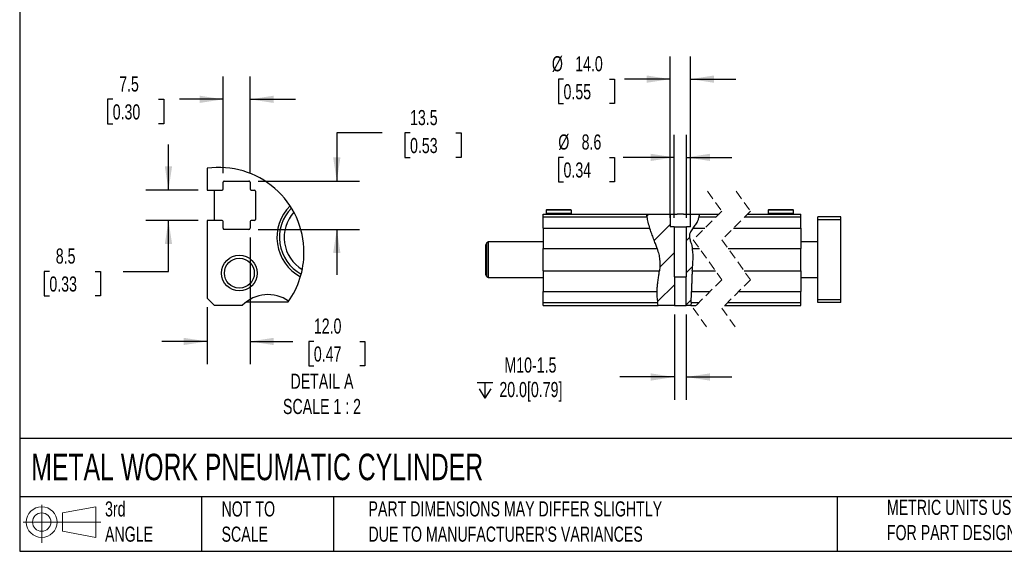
# Model space of a CAD drawing. Header units: millimetres. Extents: x 32 to 1365, y 32 to 1048.
# Tile 1 of 5: x 32 to 720, y 32 to 404. Entities that reach past the tile are written whole.
import ezdxf

# ---------------------------------------------------------------- set-up
doc = ezdxf.new("R2010")
doc.units = ezdxf.units.MM
doc.header["$LTSCALE"] = 5
doc.linetypes.add('SLD-Dashed', pattern=[1.905, 1.27, -0.635])
doc.linetypes.add('SLD-Solid', pattern=[0])
doc.layers.add('DIMENSIONS', color=140, linetype='SLD-Solid', lineweight=25)
doc.layers.add('TEXT', color=140, linetype='SLD-Solid', lineweight=25)
doc.layers.add('HATCH', color=6, linetype='SLD-Solid')
doc.layers.add('SLD-DEFPOINTS', color=7, linetype='Continuous')
doc.styles.add('SLDTEXTSTYLE0', font='TXT', dxfattribs={"width": 0.7})
doc.dimstyles.new('SLDDIMSTYLE0', dxfattribs={"dimtxt": 10.790039, "dimasz": 16.51, "dimexe": 0, "dimexo": 0.0625, "dimgap": 2.69751, "dimtad": 0, "dimtih": 1, "dimtoh": 1, "dimrnd": 1e-09, "dimzin": 4, "dimdsep": 46, "dimtxsty": 'SLDTEXTSTYLE0', "dimsah": 1, "dimcen": 0.09, "dimadec": 0, "dimazin": 1, "dimtfac": 1, "dimtmove": 0, "dimatfit": 0, "dimfxl": 0, "dimfrac": 2, "dimtolj": 1, "dimtzin": 12, "dimarcsym": 0})
doc.dimstyles.new('SLDDIMSTYLE4', dxfattribs={"dimtxt": 10.790039, "dimasz": 16.51, "dimexe": 0, "dimexo": 0.0625, "dimgap": 2.69751, "dimtad": 0, "dimtih": 1, "dimtoh": 1, "dimrnd": 1e-09, "dimzin": 12, "dimdsep": 46, "dimtxsty": 'SLDTEXTSTYLE0', "dimsah": 1, "dimcen": 0.09, "dimadec": 0, "dimazin": 3, "dimtfac": 1, "dimtmove": 0, "dimatfit": 0, "dimfxl": 0, "dimfrac": 2, "dimtolj": 1, "dimtzin": 12, "dimarcsym": 0})
doc.dimstyles.new('SLDDIMSTYLE6', dxfattribs={"dimtxt": 10.790039, "dimasz": 16.51, "dimexe": 0, "dimexo": 0.0625, "dimgap": 2.69751, "dimtad": 0, "dimtih": 1, "dimtoh": 1, "dimlfac": 0.4, "dimrnd": 1e-09, "dimzin": 12, "dimdsep": 46, "dimtxsty": 'SLDTEXTSTYLE0', "dimsah": 1, "dimcen": 0.09, "dimadec": 0, "dimazin": 3, "dimtfac": 1, "dimtmove": 0, "dimatfit": 0, "dimfxl": 0, "dimfrac": 2, "dimtolj": 1, "dimtzin": 12, "dimarcsym": 0})
doc.dimstyles.new('SLDDIMSTYLE7', dxfattribs={"dimtxt": 10.790039, "dimasz": 16.51, "dimexe": 0, "dimexo": 0.0625, "dimgap": 2.69751, "dimtad": 0, "dimtih": 1, "dimtoh": 1, "dimlfac": 0.4, "dimrnd": 1e-09, "dimzin": 4, "dimdsep": 46, "dimtxsty": 'SLDTEXTSTYLE0', "dimsah": 1, "dimcen": 0.09, "dimadec": 0, "dimazin": 1, "dimtfac": 1, "dimtmove": 0, "dimatfit": 0, "dimfxl": 0, "dimfrac": 2, "dimtolj": 1, "dimtzin": 12, "dimarcsym": 0})

# ---------------------------------------------------------------- blocks, each defined once
blk = doc.blocks.new('Block11')
at = {"color": 7, "linetype": 'SLD-Solid', "lineweight": 18}
for p, q in [((12.94, 26.55), (12.94, 0)), ((27.4, 20.84), (50.88, 25.16)), ((27.4, 7.98), (27.4, 20.84)), ((50.88, 25.16), (50.88, 3.66)), ((0, 14.41), (54.37, 14.41)), ((27.4, 7.98), (50.88, 3.66))]:
    blk.add_line(p, q, dxfattribs=at)
for radius in [10.75, 6.43]:
    blk.add_circle((12.94, 14.41), radius, dxfattribs=at)
blk = doc.blocks.new('Block12')
at = {"layer": 'SLD-DEFPOINTS'}
blk.add_blockref('Block11', (0, 0), dxfattribs=at)
blk = doc.blocks.new('SW_SYMBOL_HOLE_DEPTH')
at = {"layer": 'DIMENSIONS', "color": 0}
for p, q in [((0, 4375), (4000, 4375)), ((500, 2775), (2000, 375)), ((2000, 4375), (2000, 375)), ((3500, 2775), (2000, 375))]:
    blk.add_line(p, q, dxfattribs=at)
blk = doc.blocks.new('_D_24')
at = {"layer": 'DIMENSIONS'}
for p, q in [((489.43, 197.34), (489.43, 137.82)), ((497.8, 197.34), (497.8, 137.82)), ((489.43, 153.69), (451.43, 153.69)), ((497.8, 153.69), (529.55, 153.69))]:
    blk.add_line(p, q, dxfattribs=at)
for points in [[(489.43, 153.69), (472.92, 156.23), (472.92, 151.15)], [(497.8, 153.69), (514.31, 151.15), (514.31, 156.23)]]:
    blk.add_solid(points, dxfattribs=at)
at = {"layer": 'DIMENSIONS', "xscale": 0.002688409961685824, "yscale": 0.002688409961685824, "zscale": 0.002688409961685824}
blk.add_blockref('SW_SYMBOL_HOLE_DEPTH', (351.68, 137.97), dxfattribs=at)
at = {"layer": 'DIMENSIONS', "char_height": 10.583, "attachment_point": 1, "style": 'SLDTEXTSTYLE0'}
for s, insert in [('M10-1.5', (370.67, 167.34)), ('20.0[0.79]', (367.11, 150.19))]:
    blk.add_mtext(s, dxfattribs=dict(at, insert=insert))
blk = doc.blocks.new('_D_25')
at = {"layer": 'DIMENSIONS'}
for p, q in [((489.32, 265.04), (489.32, 323.17)), ((497.92, 265.04), (497.92, 323.17)), ((411.96, 307.3), (408.34, 307.3)), ((408.34, 307.3), (408.34, 290.15)), ((444.03, 307.3), (447.65, 307.3)), ((447.65, 307.3), (447.65, 290.15)), ((489.32, 307.3), (453.69, 307.3)), ((497.92, 307.3), (529.67, 307.3)), ((408.34, 290.15), (411.96, 290.15)), ((447.65, 290.15), (444.03, 290.15))]:
    blk.add_line(p, q, dxfattribs=at)
for points in [[(489.32, 307.3), (472.81, 309.84), (472.81, 304.76)], [(497.92, 307.3), (514.43, 304.76), (514.43, 309.84)]]:
    blk.add_solid(points, dxfattribs=at)
at = {"layer": 'DIMENSIONS', "char_height": 10.583, "attachment_point": 1, "style": 'SLDTEXTSTYLE0'}
for s, insert in [('%%c', (408.3, 323.36)), ('8.6', (424.6, 323.36)), ('0.34', (411.96, 303.79))]:
    blk.add_mtext(s, dxfattribs=dict(at, insert=insert))
blk = doc.blocks.new('_D_26')
at = {"layer": 'DIMENSIONS'}
for p, q in [((486.62, 265.04), (486.62, 377.92)), ((500.62, 265.04), (500.62, 377.92)), ((411.96, 362.05), (408.34, 362.05)), ((408.34, 362.05), (408.34, 344.9)), ((444.03, 362.05), (447.65, 362.05)), ((447.65, 362.05), (447.65, 344.9)), ((486.62, 362.05), (454.59, 362.05)), ((500.62, 362.05), (532.37, 362.05)), ((408.34, 344.9), (411.96, 344.9)), ((447.65, 344.9), (444.03, 344.9))]:
    blk.add_line(p, q, dxfattribs=at)
for points in [[(486.62, 362.05), (470.11, 364.59), (470.11, 359.51)], [(500.62, 362.05), (517.13, 359.51), (517.13, 364.59)]]:
    blk.add_solid(points, dxfattribs=at)
at = {"layer": 'DIMENSIONS', "char_height": 10.583, "attachment_point": 1, "style": 'SLDTEXTSTYLE0'}
for s, insert in [('%%c', (403.82, 378.1)), ('14.0', (420.11, 378.1)), ('0.55', (411.96, 358.54))]:
    blk.add_mtext(s, dxfattribs=dict(at, insert=insert))
blk = doc.blocks.new('SW_HATCH_0')
at = {"layer": 'HATCH', "color": 0}
for p, q in [((-27.82, 17.08), (-26.36, 18.55)), ((-22.48, -0.02), (-11.3, 11.15)), ((0, 0), (2.15, 2.15)), ((-18.67, -18.67), (-8.6, -8.6)), ((0, -22.45), (4.28, -18.17)), ((-20.29, -42.74), (-8.49, -30.94)), ((-0.11, -45.01), (3.36, -41.54))]:
    blk.add_line(p, q, dxfattribs=at)
blk = doc.blocks.new('_D_32')
at = {"layer": 'DIMENSIONS'}
for p, q in [((135.76, 284.47), (135.76, 316.22)), ((156.46, 284.47), (119.88, 284.47)), ((156.46, 263.22), (119.88, 263.22)), ((135.76, 227.53), (135.76, 263.22)), ((52.5, 227.53), (48.87, 227.53)), ((48.87, 227.53), (48.87, 210.38)), ((84.56, 227.53), (88.18, 227.53)), ((88.18, 227.53), (88.18, 210.38)), ((104.01, 227.53), (135.76, 227.53)), ((48.87, 210.38), (52.5, 210.38)), ((88.18, 210.38), (84.56, 210.38))]:
    blk.add_line(p, q, dxfattribs=at)
for points in [[(135.76, 284.47), (138.3, 300.98), (133.22, 300.98)], [(135.76, 263.22), (133.22, 246.71), (138.3, 246.71)]]:
    blk.add_solid(points, dxfattribs=at)
at = {"layer": 'DIMENSIONS', "char_height": 10.583, "attachment_point": 1, "style": 'SLDTEXTSTYLE0'}
for s, insert in [('8.5', (56.98, 243.59)), ('0.33', (52.5, 224.03))]:
    blk.add_mtext(s, dxfattribs=dict(at, insert=insert))
blk = doc.blocks.new('_D_33')
at = {"layer": 'DIMENSIONS'}
for p, q in [((174.06, 296.32), (174.06, 363.79)), ((192.81, 296.32), (192.81, 363.79)), ((96.78, 347.92), (93.16, 347.92)), ((93.16, 347.92), (93.16, 330.77)), ((128.84, 347.92), (132.47, 347.92)), ((132.47, 347.92), (132.47, 330.77)), ((174.06, 347.92), (143.46, 347.92)), ((192.81, 347.92), (224.56, 347.92)), ((93.16, 330.77), (96.78, 330.77)), ((132.47, 330.77), (128.84, 330.77))]:
    blk.add_line(p, q, dxfattribs=at)
for points in [[(174.06, 347.92), (157.55, 350.46), (157.55, 345.38)], [(192.81, 347.92), (209.32, 345.38), (209.32, 350.46)]]:
    blk.add_solid(points, dxfattribs=at)
at = {"layer": 'DIMENSIONS', "char_height": 10.583, "attachment_point": 1, "style": 'SLDTEXTSTYLE0'}
for s, insert in [('7.5', (101.27, 363.97)), ('0.30', (96.78, 344.41))]:
    blk.add_mtext(s, dxfattribs=dict(at, insert=insert))
blk = doc.blocks.new('_D_34')
at = {"layer": 'DIMENSIONS'}
for p, q in [((285.19, 324.39), (253.44, 324.39)), ((253.44, 324.39), (253.44, 290.72)), ((304.64, 324.39), (301.01, 324.39)), ((301.01, 324.39), (301.01, 307.24)), ((336.7, 324.39), (340.32, 324.39)), ((340.32, 324.39), (340.32, 307.24)), ((301.01, 307.24), (304.64, 307.24)), ((340.32, 307.24), (336.7, 307.24)), ((198.41, 290.72), (269.31, 290.72)), ((198.41, 256.97), (269.31, 256.97)), ((253.44, 256.97), (253.44, 225.22))]:
    blk.add_line(p, q, dxfattribs=at)
for points in [[(253.44, 290.72), (255.98, 307.23), (250.9, 307.23)], [(253.44, 256.97), (250.9, 240.46), (255.98, 240.46)]]:
    blk.add_solid(points, dxfattribs=at)
at = {"layer": 'DIMENSIONS', "char_height": 10.583, "attachment_point": 1, "style": 'SLDTEXTSTYLE0'}
for s, insert in [('13.5', (304.64, 340.44)), ('0.53', (304.64, 320.88))]:
    blk.add_mtext(s, dxfattribs=dict(at, insert=insert))
blk = doc.blocks.new('_D_35')
at = {"layer": 'DIMENSIONS'}
for p, q in [((192.81, 251.37), (192.81, 162.68)), ((162.81, 202.5), (162.81, 162.68)), ((162.81, 178.56), (131.06, 178.56)), ((192.81, 178.56), (222.79, 178.56)), ((237.41, 178.56), (233.78, 178.56)), ((233.78, 178.56), (233.78, 161.41)), ((269.47, 178.56), (273.09, 178.56)), ((273.09, 178.56), (273.09, 161.41)), ((233.78, 161.41), (237.41, 161.41)), ((273.09, 161.41), (269.47, 161.41))]:
    blk.add_line(p, q, dxfattribs=at)
for points in [[(162.81, 178.56), (146.3, 181.1), (146.3, 176.02)], [(192.81, 178.56), (209.32, 176.02), (209.32, 181.1)]]:
    blk.add_solid(points, dxfattribs=at)
at = {"layer": 'DIMENSIONS', "char_height": 10.583, "attachment_point": 1, "style": 'SLDTEXTSTYLE0'}
for s, insert in [('12.0', (237.41, 194.61)), ('0.47', (237.41, 175.05))]:
    blk.add_mtext(s, dxfattribs=dict(at, insert=insert))

msp = doc.modelspace()

# ---------------------------------------------------------------- linework, layer by layer
for p, q in [((162.812, 299.7), (162.812, 284.471)), ((174.062, 285.221), (174.062, 289.971)), ((174.812, 290.721), (192.062, 290.721)), ((192.812, 289.971), (192.812, 285.221)), ((162.812, 284.471), (173.312, 284.471)), ((167.812, 284.471), (167.812, 263.221)), ((193.562, 284.471), (195.812, 284.471)), ((196.562, 283.721), (196.562, 263.971)), ((400.067, 270.693), (399.767, 270.393)), ((399.767, 270.393), (399.767, 267.993)), ((417.467, 270.393), (399.767, 270.393)), ((417.167, 270.693), (400.067, 270.693)), ((417.467, 270.393), (417.167, 270.693)), ((417.467, 267.993), (417.467, 270.393)), ((555.298, 270.693), (554.998, 270.393)), ((554.998, 270.393), (554.998, 267.993)), ((572.698, 270.393), (554.998, 270.393)), ((572.398, 270.693), (555.298, 270.693)), ((572.698, 270.393), (572.398, 270.693)), ((572.698, 267.993), (572.698, 270.393)), ((173.312, 263.221), (162.812, 263.221)), ((162.812, 263.221), (162.812, 208.846)), ((174.062, 257.721), (174.062, 262.471)), ((192.812, 262.471), (192.812, 257.721)), ((195.812, 263.221), (193.562, 263.221)), ((397.617, 267.693), (470.023, 267.693)), ((397.617, 265.693), (397.617, 267.693)), ((397.617, 257.834), (397.617, 265.693)), ((397.617, 265.693), (470.153, 265.693)), ((399.767, 267.993), (400.067, 267.693)), ((417.467, 267.993), (399.767, 267.993)), ((417.167, 267.693), (417.467, 267.993)), ((470.023, 267.693), (486.617, 267.693)), ((486.617, 267.693), (486.617, 258.693)), ((486.617, 267.693), (491.498, 267.693)), ((495.736, 267.693), (500.617, 267.693)), ((500.617, 258.693), (500.617, 267.693)), ((500.617, 267.693), (506.95, 267.693)), ((506.765, 265.693), (518.688, 265.693)), ((506.95, 267.693), (520.688, 267.693)), ((538.688, 265.693), (577.848, 265.693)), ((540.688, 267.693), (577.848, 267.693)), ((554.998, 267.993), (555.298, 267.693)), ((572.698, 267.993), (554.998, 267.993)), ((572.398, 267.693), (572.698, 267.993)), ((577.848, 265.693), (577.848, 267.693)), ((577.848, 257.834), (577.848, 265.693)), ((605.848, 265.693), (589.848, 265.693)), ((589.848, 263.693), (589.848, 265.693)), ((605.848, 263.693), (589.848, 263.693)), ((589.848, 207.693), (589.848, 263.693)), ((605.848, 263.693), (605.848, 265.693)), ((605.848, 207.693), (605.848, 263.693)), ((192.062, 256.971), (174.812, 256.971)), ((397.617, 257.834), (397.617, 243.552)), ((397.617, 257.834), (472.165, 257.834)), ((489.317, 258.693), (486.617, 258.693)), ((489.317, 258.693), (489.317, 223.693)), ((489.317, 258.693), (497.917, 258.693)), ((497.917, 223.693), (497.917, 258.693)), ((500.617, 258.693), (497.917, 258.693)), ((502.626, 257.834), (510.829, 257.834)), ((530.829, 257.834), (577.848, 257.834)), ((577.848, 257.834), (577.848, 243.552)), ((359.617, 248.193), (358.367, 247.471)), ((397.617, 248.193), (359.617, 248.193)), ((359.617, 223.193), (359.617, 248.193)), ((589.848, 248.193), (577.848, 248.193)), ((357.617, 225.213), (357.617, 246.172)), ((358.367, 223.914), (358.367, 247.471)), ((397.617, 243.552), (477.411, 243.552)), ((397.617, 227.834), (397.617, 243.552)), ((502.067, 243.552), (506.987, 243.552)), ((526.987, 243.552), (577.848, 243.552)), ((577.848, 227.834), (577.848, 243.552)), ((397.617, 227.834), (397.617, 213.552)), ((397.617, 227.834), (479.027, 227.834)), ((501.944, 227.834), (518.264, 227.834)), ((538.264, 227.834), (577.848, 227.834)), ((577.848, 227.834), (577.848, 213.552)), ((358.367, 223.914), (359.617, 223.193)), ((359.617, 223.193), (397.617, 223.193)), ((489.429, 223.693), (489.317, 223.693)), ((489.429, 223.693), (489.429, 203.693)), ((489.429, 223.693), (497.805, 223.693)), ((497.805, 203.693), (497.805, 223.693)), ((497.917, 223.693), (497.805, 223.693)), ((577.848, 223.193), (589.848, 223.193)), ((397.617, 213.552), (477.297, 213.552)), ((397.617, 205.693), (397.617, 213.552)), ((501.44, 213.552), (514.422, 213.552)), ((534.422, 213.552), (577.848, 213.552)), ((577.848, 205.693), (577.848, 213.552)), ((162.812, 208.846), (167.812, 203.846)), ((605.848, 207.693), (589.848, 207.693)), ((589.848, 205.693), (589.848, 207.693)), ((605.848, 205.693), (605.848, 207.693)), ((167.812, 203.846), (187.46, 203.846)), ((190.314, 206.346), (219.528, 206.346)), ((397.617, 205.693), (477.744, 205.693)), ((397.617, 203.693), (397.617, 205.693)), ((397.617, 203.693), (478.194, 203.693)), ((478.194, 203.693), (477.744, 205.693)), ((489.429, 203.693), (478.194, 203.693)), ((489.429, 203.693), (497.805, 203.693)), ((501.063, 203.693), (497.805, 203.693)), ((501.203, 205.693), (501.063, 203.693)), ((501.063, 203.693), (504.563, 203.693)), ((501.203, 205.693), (506.563, 205.693)), ((524.563, 203.693), (577.848, 203.693)), ((526.563, 205.693), (577.848, 205.693)), ((577.848, 203.693), (577.848, 205.693)), ((605.848, 205.693), (589.848, 205.693))]:
    msp.add_line(p, q)
at = {"color": 7, "linetype": 'SLD-Dashed', "lineweight": 18}
for p, q in [((512.625, 283.568), (522.625, 269.63)), ((532.625, 283.568), (542.625, 269.63)), ((522.625, 269.63), (502.625, 249.63)), ((542.625, 269.63), (522.625, 249.63)), ((502.625, 249.63), (522.625, 221.755)), ((522.625, 249.63), (542.625, 221.755)), ((522.625, 221.755), (502.625, 201.755)), ((542.625, 221.755), (522.625, 201.755)), ((502.625, 201.755), (512.625, 187.818)), ((522.625, 201.755), (532.625, 187.818))]:
    msp.add_line(p, q, dxfattribs=at)
for radius in [12.5, 10.47]:
    msp.add_circle((185.312, 226.346), radius)
for centre, radius, start, end in [((174.812, 289.971), 0.75, 89.999788, 179.999856), ((192.062, 289.971), 0.75, 0.000144, 90.000212), ((173.312, 285.221), 0.75, 270.000039, 359.999249), ((193.562, 285.221), 0.75, 180.000751, 269.999961), ((195.812, 283.721), 0.75, 0.000039, 89.999961), ((242.706, 251.341), 31.144, 134.829716, 241.930345), ((242.677, 251.326), 29.31, 135.556206, 241.185982), ((242.653, 251.313), 26.038, 137.53089, 239.197274), ((173.312, 262.471), 0.75, 0.000751, 89.999961), ((193.562, 262.471), 0.75, 90.000039, 179.999249), ((195.812, 263.971), 0.75, 270.000039, 359.999961), ((174.812, 257.721), 0.75, 180.000144, 270.000212), ((192.062, 257.721), 0.75, 269.999788, 359.999856), ((359.117, 246.172), 1.5, 120.00085, 179.998819), ((359.117, 225.213), 1.5, 180.00115, 239.999216), ((205.28, 186.42), 24.924, 54.439648, 135.642487)]:
    msp.add_arc(centre, radius, start, end)
for points, knots in [([(470.023, 267.693), (470.024, 267.655), (470.024, 267.509), (470.031, 267.196), (470.054, 266.715), (470.096, 266.194), (470.136, 265.841), (470.153, 265.693)], [0, 0, 0, 0, 0.0562022, 0.2185016, 0.4684165, 0.776989, 1, 1, 1, 1]), ([(470.153, 265.693), (470.373, 264.42), (470.837, 261.748), (471.708, 259.179), (472.165, 257.834)], [0, 0, 0, 0, 0.4762965, 1, 1, 1, 1]), ([(495.736, 267.693), (495.071, 267.68), (493.658, 267.652), (492.246, 267.679), (491.498, 267.693)], [0, 0, 0, 0, 0.4706284, 1, 1, 1, 1]), ([(502.626, 257.834), (503.284, 258.695), (504.59, 260.405), (506.049, 263.045), (506.547, 264.886), (506.765, 265.693)], [0, 0, 0, 0, 0.36313036, 0.72081371, 1, 1, 1, 1]), ([(506.765, 265.693), (506.804, 265.909), (506.877, 266.32), (506.932, 266.883), (506.952, 267.314), (506.952, 267.568), (506.951, 267.674), (506.95, 267.693)], [0, 0, 0, 0, 0.3284215, 0.6211037, 0.8425178, 0.9724557, 1, 1, 1, 1]), ([(477.411, 243.552), (477.27, 243.988), (476.969, 244.914), (476.466, 246.357), (475.9, 247.907), (475.281, 249.55), (474.628, 251.247), (473.96, 252.975), (473.318, 254.659), (472.713, 256.276), (472.344, 257.324), (472.165, 257.834)], [0, 0, 0, 0, 0.0904098, 0.1919823, 0.3013149, 0.4155616, 0.5381811, 0.6597598, 0.7808843, 0.8935633, 1, 1, 1, 1]), ([(502.626, 257.834), (502.313, 257.438), (501.662, 256.615), (500.725, 255.238), (499.984, 253.545), (499.96, 251.794), (500.227, 250.279), (500.61, 248.856), (501.085, 247.349), (501.652, 245.553), (501.916, 244.281), (502.067, 243.552)], [0, 0, 0, 0, 0.0991728, 0.2060467, 0.3274274, 0.4558336, 0.5430038, 0.6299156, 0.7450516, 0.8536171, 1, 1, 1, 1]), ([(477.411, 243.552), (477.804, 242.241), (478.566, 239.699), (479.233, 235.743), (479.379, 231.79), (479.143, 229.14), (479.027, 227.834)], [0, 0, 0, 0, 0.2575036, 0.4993541, 0.7531318, 1, 1, 1, 1]), ([(501.944, 227.834), (502.052, 229.129), (502.268, 231.726), (502.551, 235.634), (502.612, 239.599), (502.25, 242.227), (502.067, 243.552)], [0, 0, 0, 0, 0.24737036, 0.49589861, 0.74589649, 1, 1, 1, 1]), ([(477.297, 213.552), (477.319, 213.974), (477.364, 214.872), (477.481, 216.286), (477.644, 217.818), (477.848, 219.43), (478.084, 221.077), (478.333, 222.726), (478.572, 224.329), (478.816, 226.027), (478.952, 227.186), (479.027, 227.834)], [0, 0, 0, 0, 0.0880987, 0.1875437, 0.2956244, 0.409239, 0.5262177, 0.6424659, 0.756898, 0.8640106, 1, 1, 1, 1]), ([(501.944, 227.834), (501.914, 227.408), (501.851, 226.501), (501.769, 225.07), (501.696, 223.514), (501.633, 221.878), (501.582, 220.209), (501.541, 218.554), (501.506, 216.96), (501.474, 215.3), (501.452, 214.175), (501.44, 213.552)], [0, 0, 0, 0, 0.0896347, 0.190822, 0.300851, 0.4165019, 0.5344226, 0.6513792, 0.7639257, 0.8690421, 1, 1, 1, 1]), ([(477.297, 213.552), (477.265, 212.246), (477.201, 209.614), (477.562, 207.006), (477.744, 205.693)], [0, 0, 0, 0, 0.4962343, 1, 1, 1, 1]), ([(501.203, 205.693), (501.215, 205.982), (501.332, 208.6), (501.389, 211.22), (501.44, 213.552)], [0, 0, 0, 0, 0.11038977, 1, 1, 1, 1])]:
    msp.add_open_spline(points, degree=3, knots=knots)
at = {"layer": 'SLD-DEFPOINTS'}
for start, end in [(0.000006, 97.931374), (324.628952, 359.999996)]:
    msp.add_arc((171.021, 240.781), 59.488, start, end, dxfattribs=at)
at = {"layer": 'TEXT'}
for p, q in [((31.75, 1047.75), (31.75, 31.75)), ((1365.25, 110.631), (31.75, 110.631)), ((1365.25, 69.85), (31.75, 69.85)), ((158.75, 69.85), (158.75, 31.75)), ((251.058, 69.85), (251.058, 31.75)), ((603.232, 69.85), (603.232, 31.75)), ((31.75, 31.75), (1365.25, 31.75))]:
    msp.add_line(p, q, dxfattribs=at)

# ---------------------------------------------------------------- block references
at = {"layer": 'HATCH'}
msp.add_blockref('SW_HATCH_0', (497.917, 249.147), dxfattribs=at)
at = {"layer": 'SLD-DEFPOINTS'}
msp.add_blockref('Block12', (34.19, 37.769), dxfattribs=at)

# ---------------------------------------------------------------- texts
at = {"layer": 'TEXT', "style": 'SLDTEXTSTYLE0'}
for s, insert, char_height, attachment_point in [('DETAIL A^JSCALE 1 : 2', (243.087, 155.997), 10.58333, 2), ('METAL WORK PNEUMATIC CYLINDER', (39.829, 100.032), 18.52083, 1), ('3rd^JANGLE', (91.411, 66.688), 10.5833, 1), ('NOT TO^JSCALE', (172.876, 66.688), 10.58333, 1), ("PART DIMENSIONS MAY DIFFER SLIGHTLY ^JDUE TO MANUFACTURER'S VARIANCES", (275.596, 66.704), 10.58333, 1), ('METRIC UNITS USED ^JFOR PART DESIGN', (638.022, 67.779), 10.58333, 1)]:
    msp.add_mtext(s, dxfattribs=dict(at, insert=insert, char_height=char_height, attachment_point=attachment_point))

# ---------------------------------------------------------------- dimensions: what is measured, and where the dimension line sits
at = {"layer": 'DIMENSIONS'}
for base, p1, p2, text, dimstyle, picture, middle in [((486.617, 362.046), (500.617, 258.693), (486.617, 258.693), '%%c<>', 'SLDDIMSTYLE0', '_D_26', (427.994, 362.046)), ((497.917, 307.299), (489.317, 258.693), (497.917, 258.693), '%%c<>', 'SLDDIMSTYLE4', '_D_25', (427.994, 307.299)), ((497.805, 153.693), (489.429, 203.693), (497.805, 203.693), 'M10-1.5\\P{\\fGDT;x}20.0[0.79] ', 'SLDDIMSTYLE4', '_D_24', (400.344, 153.693))]:
    dim = msp.add_linear_dim(base=base, p1=p1, p2=p2, text=text, dimstyle=dimstyle, dxfattribs=at)
    dim.commit()
    dim.dimension.update_dxf_attribs({"geometry": picture, "text_midpoint": middle, "dimtype": 160})
for base, p1, p2, dimstyle, picture, middle in [((192.812, 347.916), (174.062, 289.971), (192.812, 289.971), 'SLDDIMSTYLE6', '_D_33', (112.812, 347.916)), ((162.812, 178.555), (192.812, 257.721), (162.812, 208.846), 'SLDDIMSTYLE7', '_D_35', (253.438, 178.555))]:
    dim = msp.add_linear_dim(base=base, p1=p1, p2=p2, dimstyle=dimstyle, dxfattribs=at)
    dim.commit()
    dim.dimension.update_dxf_attribs({"geometry": picture, "text_midpoint": middle, "dimtype": 160})
for base, p1, p2, picture, middle in [((253.438, 256.971), (192.062, 290.721), (192.062, 256.971), '_D_34', (253.438, 324.385)), ((135.757, 263.221), (162.812, 284.471), (162.812, 263.221), '_D_32', (135.757, 227.532))]:
    dim = msp.add_linear_dim(base=base, p1=p1, p2=p2, angle=90, dimstyle='SLDDIMSTYLE6', dxfattribs=at)
    dim.commit()
    dim.dimension.update_dxf_attribs({"geometry": picture, "text_midpoint": middle, "dimtype": 160})

doc.saveas('drawing.dxf')
